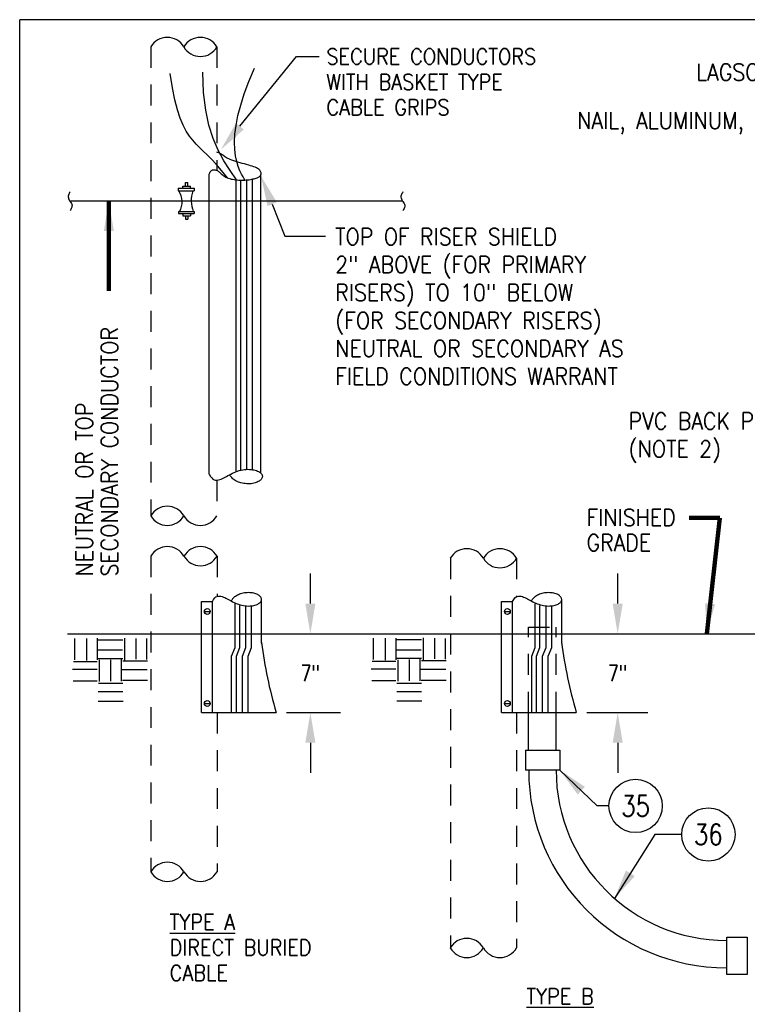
# Model space of a CAD drawing. Extents: x 0 to 7.1, y 0 to 9.85.
# Tile 2 of 3: x 0 to 4.34, y 3.97 to 9.85. Entities that reach past the tile are written whole.
import ezdxf
from ezdxf.enums import TextEntityAlignment as Align

# ---------------------------------------------------------------- set-up
doc = ezdxf.new("R2010")
doc.units = 0
doc.header["$MEASUREMENT"] = 0
doc.linetypes.add('HIDDEN2', pattern=[0.1875, 0.125, -0.0625])
doc.layers.get('0').update_dxf_attribs({"color": 2, "linetype": 'CONTINUOUS'})
doc.layers.get('Defpoints').update_dxf_attribs({"linetype": 'CONTINUOUS'})
doc.layers.add('E-DETL', color=2, linetype='CONTINUOUS')
doc.layers.add('E-DETL-TEXT', color=3, linetype='CONTINUOUS')
doc.styles.add('ROMANS', font='ROMANS.shx', dxfattribs={"width": 0.8})
doc.styles.get("Standard").update_dxf_attribs({"font": 'ROMANS.shx', "width": 0.8, "height": 0.125})
doc.dimstyles.get("Standard").update_dxf_attribs({"dimtxt": 0.18, "dimasz": 0.18, "dimexe": 0.18, "dimexo": 0.0625, "dimgap": 0.09, "dimtad": 0, "dimtih": 1, "dimtoh": 1, "dimdec": 4, "dimzin": 0, "dimdsep": 46, "dimtxsty": 'Standard', "dimcen": 0.09, "dimadec": 0, "dimazin": 0, "dimtfac": 1, "dimtdec": 4, "dimtofl": 0, "dimtmove": 0, "dimatfit": 3, "dimfxl": 0, "dimtolj": 1, "dimtzin": 0, "dimarcsym": 0})

# ---------------------------------------------------------------- blocks, each defined once
blk = doc.blocks.new('*D0')
at = {"layer": 'Defpoints', "color": 0}
for p in [(1.4426, 6.1842), (1.7337, 6.1842), (1.5294, 5.7141)]:
    blk.add_point(p, dxfattribs=at)
at = {"layer": 'E-DETL-TEXT'}
for p, q in [((1.7337, 6.3642), (1.7337, 6.5442)), ((1.5051, 6.1842), (1.9137, 6.1842)), ((1.5919, 5.7141), (1.9137, 5.7141)), ((1.7337, 5.5341), (1.7337, 5.3541))]:
    blk.add_line(p, q, dxfattribs=at)
for points in [[(1.7037, 6.3642), (1.7637, 6.3642), (1.7337, 6.1842)], [(1.7037, 5.5341), (1.7637, 5.5341), (1.7337, 5.7141)]]:
    blk.add_solid(points, dxfattribs=at)
at = {"layer": 'E-DETL-TEXT', "insert": (1.7337, 5.9491), "char_height": 0.09375, "attachment_point": 5, "style": 'ROMANS'}
blk.add_mtext('\\A1;7"', dxfattribs=at)
blk = doc.blocks.new('*D1')
at = {"layer": 'Defpoints', "color": 0}
for p in [(3.2329, 6.1842), (3.5668, 6.1842), (3.3197, 5.7141)]:
    blk.add_point(p, dxfattribs=at)
at = {"layer": 'E-DETL-TEXT'}
for p, q in [((3.5668, 6.3642), (3.5668, 6.5442)), ((3.2954, 6.1842), (3.7468, 6.1842)), ((3.3822, 5.7141), (3.7468, 5.7141)), ((3.5668, 5.5341), (3.5668, 5.3541))]:
    blk.add_line(p, q, dxfattribs=at)
for points in [[(3.5368, 6.3642), (3.5968, 6.3642), (3.5668, 6.1842)], [(3.5368, 5.5341), (3.5968, 5.5341), (3.5668, 5.7141)]]:
    blk.add_solid(points, dxfattribs=at)
at = {"layer": 'E-DETL-TEXT', "insert": (3.5668, 5.9491), "char_height": 0.09375, "attachment_point": 5, "style": 'ROMANS'}
blk.add_mtext('\\A1;7"', dxfattribs=at)

msp = doc.modelspace()

# ---------------------------------------------------------------- linework, layer by layer
for points in [[(1.2385165, 8.904784), (1.2038613, 8.9488303), (1.1725891, 8.9853148), (1.1442707, 9.0157238), (1.1184771, 9.0415438), (1.0947792, 9.0642611), (1.0727479, 9.0853622), (1.0519541, 9.1063335), (1.0319687, 9.1286612), (1.0124578, 9.1538172), (0.9934685, 9.1832138), (0.975143, 9.2182489), (0.9576235, 9.2603202), (0.9410523, 9.3108255), (0.9255716, 9.3711626), (0.9113237, 9.4427292), (0.8984508, 9.5269231)], [(1.2937604, 8.8925144), (1.2552606, 8.9487011), (1.2184642, 9.0069567), (1.1844284, 9.0696933), (1.1542103, 9.1393229), (1.1288672, 9.2182573), (1.1094561, 9.3089086), (1.0970342, 9.4136887), (1.0926586, 9.5350097)], [(1.3447958, 8.8914812), (1.3397723, 8.8985184), (1.332294, 8.9100511), (1.3231991, 8.9260867), (1.3133261, 8.9466331), (1.3035134, 8.9716977), (1.2945992, 9.0012882), (1.2874221, 9.0354121), (1.2828205, 9.0740771), (1.2815561, 9.1173132), (1.2840848, 9.1652402), (1.290786, 9.2180001), (1.3020389, 9.2757351), (1.3182229, 9.3385874), (1.3397173, 9.4066991), (1.3669013, 9.4802123), (1.4001544, 9.5592693)]]:
    msp.add_lwpolyline(points)
at = {"layer": 'E-DETL'}
for p, q in [((7.1036203, 9.8483954), (0, 9.8483954)), ((0, 0), (0, 9.8483954)), ((0.9886967, 8.8762167), (1.0031527, 8.8762167)), ((0.9886967, 8.8553827), (0.9886967, 8.8762167)), ((1.0031527, 8.8553827), (1.0031527, 8.8762167)), ((0.9458857, 8.8427937), (0.9458857, 8.8264397)), ((0.9458857, 8.8424327), (1.0400997, 8.8424327)), ((0.9458857, 8.8264397), (1.0400997, 8.8264397)), ((0.9728617, 8.8553827), (1.0186437, 8.8553827)), ((0.9728617, 8.8424327), (0.9728617, 8.8553827)), ((1.0186437, 8.8424327), (1.0186437, 8.8553827)), ((1.0400997, 8.8424327), (1.0400997, 8.8264397)), ((0.2964957, 8.7683587), (2.2851877, 8.7683587)), ((0.9465897, 8.7039157), (1.0415067, 8.7039157)), ((0.9465897, 8.7039157), (0.9465897, 8.6911757)), ((1.0415067, 8.7039157), (1.0415067, 8.6913557)), ((0.9465897, 8.6911757), (1.0415067, 8.6911757)), ((0.9728617, 8.6911757), (0.9728617, 8.6782257)), ((0.9728617, 8.6782257), (1.0186437, 8.6782257)), ((0.9886967, 8.6782257), (0.9886967, 8.6573917)), ((0.9886967, 8.6573917), (1.0031527, 8.6573917)), ((1.0031527, 8.6782257), (1.0031527, 8.6573917)), ((1.0186437, 8.6911757), (1.0186437, 8.6782257)), ((0.2843236, 6.1842187), (6.3629509, 6.1842187)), ((0.3278326, 6.1567487), (0.3278326, 6.0290737)), ((0.3988706, 6.1568437), (0.3988706, 6.0250957)), ((0.4620036, 6.1573167), (0.4620036, 6.0280317)), ((0.4688546, 6.1488877), (0.6156746, 6.1488877)), ((0.6251596, 6.1585477), (0.6251596, 6.0273687)), ((0.6934576, 6.1566537), (0.6934576, 6.0329567)), ((0.7563796, 6.1552327), (0.7563796, 6.0311577)), ((2.1090976, 6.1580817), (2.1090976, 6.0304057)), ((2.1801356, 6.1581757), (2.1801356, 6.0264287)), ((2.2432686, 6.1586497), (2.2432686, 6.0293647)), ((2.2501196, 6.1502197), (2.3969386, 6.1502197)), ((2.4064246, 6.1598807), (2.4064246, 6.0287017)), ((2.4747216, 6.1579867), (2.4747216, 6.0342897)), ((2.5376446, 6.1565657), (2.5376446, 6.0324897)), ((0.4676956, 6.0873227), (0.6128286, 6.0873227)), ((2.2489606, 6.0886557), (2.3940936, 6.0886557)), ((0.3205596, 6.0196017), (0.4629526, 6.0196017)), ((0.4684336, 6.0362717), (0.6156746, 6.0362717)), ((0.4747576, 6.0278427), (0.4747576, 5.9001667)), ((0.5420006, 6.0289787), (0.5420006, 5.9017777)), ((0.6058716, 6.0315367), (0.6058716, 5.9016827)), ((0.6145146, 6.0222537), (0.7622816, 6.0222537)), ((2.1018246, 6.0209347), (2.2442176, 6.0209347)), ((2.2496986, 6.0376047), (2.3969386, 6.0376047)), ((2.2560216, 6.0291747), (2.2560216, 5.9014997)), ((2.3232656, 6.0303117), (2.3232656, 5.9031107)), ((2.3871366, 6.0328687), (2.3871366, 5.9030157)), ((2.3957796, 6.0235867), (2.5435466, 6.0235867)), ((0.3155016, 5.9725287), (0.4621096, 5.9725287)), ((0.6112476, 5.9706347), (0.7598576, 5.9706347)), ((2.0967656, 5.9738617), (2.2433746, 5.9738617)), ((2.3925116, 5.9719677), (2.5411226, 5.9719677)), ((0.3194006, 5.9029147), (0.4624256, 5.9029147)), ((0.4690656, 5.8886117), (0.6149356, 5.8886117)), ((0.6132496, 5.9066077), (0.7623876, 5.9066077)), ((2.1006656, 5.9042467), (2.2436906, 5.9042467)), ((2.2503306, 5.8899447), (2.3962006, 5.8899447)), ((2.3945146, 5.9079407), (2.5436526, 5.9079407)), ((0.4678006, 5.8387927), (0.6144086, 5.8387927)), ((2.2490656, 5.8401257), (2.3956736, 5.8401257)), ((0.4675896, 5.7818687), (0.6171496, 5.7818687)), ((2.2488546, 5.7832017), (2.3984146, 5.7832017))]:
    msp.add_line(p, q, dxfattribs=at)
at = {"layer": 'E-DETL', "linetype": 'HIDDEN2'}
for p, q in [((0.7817842, 9.6858204), (0.7817842, 6.8877545)), ((1.1763862, 9.6858204), (1.1763862, 8.9485229)), ((1.1763862, 7.1008925), (1.1763862, 6.8877545)), ((0.7825316, 6.647066), (0.7825316, 4.7633307)), ((1.1771336, 6.647066), (1.1771336, 6.4073193)), ((2.5697296, 6.6345933), (2.5697296, 4.3091198)), ((2.9627646, 6.6345933), (2.9627646, 6.4035777)), ((1.1771336, 5.7135625), (1.1771336, 4.7633307)), ((2.9627646, 5.7135625), (2.9627646, 4.3091198))]:
    msp.add_line(p, q, dxfattribs=at)
at = {"layer": 'E-DETL', "color": 4}
for p, q in [((1.0837493, 6.3761095), (1.1496233, 6.3761095)), ((2.8740484, 6.3761095), (2.9399224, 6.3761095)), ((1.1012484, 6.3173551), (1.1359179, 6.3173551)), ((2.8915475, 6.3173551), (2.926217, 6.3173551)), ((1.1012484, 5.7675829), (1.1359179, 5.7675829)), ((2.8915475, 5.7675829), (2.926217, 5.7675829)), ((3.0350099, 5.4900687), (3.0350099, 5.7135625)), ((3.200606, 5.4900687), (3.200606, 5.7135625)), ((3.0165086, 5.4900687), (3.2215326, 5.4900687)), ((3.0165086, 5.4900687), (3.0165086, 5.3706457)), ((3.2215326, 5.4900687), (3.2215326, 5.3706457)), ((3.2215326, 5.3706457), (3.0165086, 5.3706457)), ((4.2187056, 4.1517107), (4.2187056, 4.3740187)), ((4.2187056, 4.3740187), (4.3394496, 4.3740187)), ((4.3394496, 4.3740187), (4.3394496, 4.1517107)), ((4.3394496, 4.1517107), (4.2187056, 4.1517107))]:
    msp.add_line(p, q, dxfattribs=at)
at = {"layer": 'E-DETL', "color": 4, "linetype": 'HIDDEN2'}
for p, q in [((3.0350099, 6.2242852), (3.200606, 6.2242852)), ((3.0350099, 5.7135625), (3.0350099, 6.2242852)), ((3.200606, 5.7135625), (3.200606, 6.2242852))]:
    msp.add_line(p, q, dxfattribs=at)
at = {"layer": 'E-DETL', "color": 4}
for points in [[(1.1302709, 8.9258435), (1.1331576, 8.9337829), (1.1363244, 8.940008), (1.1397265, 8.9447182), (1.143319, 8.9481128), (1.1470572, 8.9503912), (1.1508963, 8.9517526), (1.1547913, 8.9523964), (1.1586976, 8.9525219), (1.1625799, 8.9522922), (1.1664411, 8.9517246), (1.170294, 8.9508003), (1.1741511, 8.9495005), (1.1780249, 8.9478061), (1.1819282, 8.9456985), (1.1858734, 8.9431585), (1.1898733, 8.9401675), (1.1939494, 8.9367278), (1.1981599, 8.9329272), (1.202572, 8.9288748), (1.2072528, 8.9246797), (1.2122696, 8.920451), (1.2176895, 8.9162979), (1.2235798, 8.9123295), (1.2300075, 8.9086547), (1.2370169, 8.9053619), (1.2445595, 8.9024552), (1.2525641, 8.8999177), (1.2609592, 8.8977327), (1.2696735, 8.8958835), (1.2786355, 8.8943531), (1.2877739, 8.893125), (1.2970173, 8.8921822), (1.306299, 8.8915095), (1.3155713, 8.8910982), (1.3247912, 8.8909411), (1.3339158, 8.8910309), (1.342902, 8.8913604), (1.3517069, 8.8919224), (1.3602875, 8.8927096), (1.3686007, 8.8937149), (1.3766039, 8.894927), (1.3842552, 8.8963181), (1.3915133, 8.8978567), (1.3983366, 8.8995109), (1.4046837, 8.901249), (1.4105129, 8.9030394), (1.4157829, 8.9048502), (1.4204521, 8.9066497), (1.4244938, 8.90842), (1.42794, 8.9101976), (1.4308376, 8.912033), (1.4332333, 8.9139765), (1.435174, 8.9160784), (1.4367065, 8.9183892), (1.4378775, 8.9209591), (1.438734, 8.9238385), (1.439301, 8.9270579), (1.4395171, 8.9305683), (1.4392992, 8.9343005), (1.4385643, 8.9381856), (1.4372292, 8.9421547), (1.435211, 8.9461387), (1.4324265, 8.9500687), (1.4287926, 8.9538756), (1.4242393, 8.9575081), (1.4187487, 8.9609852), (1.4123159, 8.9643434), (1.4049361, 8.9676194), (1.3966042, 8.9708497), (1.3873156, 8.974071), (1.3770652, 8.9773198), (1.3658482, 8.9806327), (1.3537088, 8.9840382), (1.3408873, 8.9875317), (1.3276731, 8.9911008), (1.3143557, 8.9947329), (1.3012244, 8.9984153), (1.2885687, 9.0021355), (1.276678, 9.0058808), (1.2658416, 9.0096388), (1.2562717, 9.0133974), (1.2478714, 9.0171477), (1.2404662, 9.0208811), (1.2338821, 9.0245894), (1.2279446, 9.0282641), (1.2224795, 9.0318969), (1.2173126, 9.0354793), (1.2122696, 9.0390029), (1.2072168, 9.0424454), (1.2021829, 9.0457285), (1.1972371, 9.0487597), (1.1924489, 9.0514469), (1.1878874, 9.0536976), (1.1836219, 9.0554195), (1.1797218, 9.0565204), (1.1762563, 9.0569079)], [(1.1302709, 7.1355803), (1.1302709, 8.9258435)], [(1.2884724, 8.8930537), (1.2884724, 7.1500523)], [(1.3170058, 8.8910738), (1.3170058, 7.1593711)], [(1.3533211, 8.8920705), (1.3533211, 7.1651758)], [(1.3870425, 8.896909), (1.3870425, 7.1635074)], [(1.437976, 7.1429818), (1.437976, 8.9212903)], [(1.1302709, 7.1355803), (1.1375272, 7.1229795), (1.1450469, 7.1135948), (1.1527825, 7.1070594), (1.1606864, 7.1030068), (1.1687109, 7.1010701), (1.1768087, 7.1008828), (1.1849319, 7.102078), (1.1930332, 7.1042892), (1.2010819, 7.1071943), (1.2091162, 7.11065), (1.217191, 7.1145579), (1.2253616, 7.1188194), (1.233683, 7.123336), (1.2422103, 7.128009), (1.2509986, 7.1327401), (1.2601031, 7.1374305), (1.2695592, 7.1419867), (1.2793243, 7.1463342), (1.2893361, 7.1504034), (1.2995324, 7.1541248), (1.3098508, 7.1574289), (1.3202293, 7.1602461), (1.3306053, 7.1625068), (1.3409168, 7.1641414), (1.3510984, 7.1651026), (1.3610724, 7.1654312), (1.3707582, 7.1651903), (1.3800752, 7.164443), (1.3889425, 7.1632522), (1.3972795, 7.1616811), (1.4050056, 7.1597927), (1.41204, 7.15765), (1.4183221, 7.1553088), (1.423872, 7.152796), (1.4287294, 7.150131), (1.4329345, 7.1473334), (1.4365273, 7.1444228), (1.4395477, 7.1414186), (1.4420357, 7.1383404), (1.4440313, 7.1352077), (1.4455651, 7.1320365), (1.4466297, 7.1288283), (1.4472085, 7.1255808), (1.4472846, 7.1222919), (1.4468413, 7.1189596), (1.4458618, 7.1155816), (1.4443295, 7.1121557), (1.4422274, 7.10868), (1.4395411, 7.1051622), (1.436265, 7.1016511), (1.4323954, 7.0982052), (1.427929, 7.0948833), (1.4228623, 7.091744), (1.4171917, 7.088846), (1.4109139, 7.086248), (1.4040253, 7.0840087), (1.3965416, 7.0821769), (1.3885552, 7.0807625), (1.3801778, 7.0797655), (1.3715209, 7.0791859), (1.3626961, 7.0790236), (1.353815, 7.0792786), (1.3449891, 7.079951), (1.3363301, 7.0810408), (1.3279349, 7.0825445), (1.3198422, 7.0844453), (1.312076, 7.0867229), (1.3046603, 7.089357), (1.2976194, 7.0923273), (1.290977, 7.0956135), (1.2847575, 7.0991954), (1.2789846, 7.1030526), (1.2736802, 7.1071474), (1.2688555, 7.1113724), (1.2645198, 7.1156028), (1.260682, 7.1197138), (1.2573512, 7.1235805), (1.2545364, 7.1270782), (1.2522466, 7.1300819), (1.250491, 7.1324668)], [(1.14975, 6.3772464), (1.1564492, 6.3888799), (1.1633916, 6.3975441), (1.1705333, 6.4035777), (1.1778304, 6.4073193), (1.185239, 6.4091072), (1.192715, 6.4092802), (1.2002147, 6.4081767), (1.207694, 6.4061353), (1.2151248, 6.4034532), (1.2225423, 6.4002628), (1.2299972, 6.3966549), (1.2375405, 6.3927205), (1.2452231, 6.3885507), (1.2530958, 6.3842364), (1.2612094, 6.3798686), (1.2696149, 6.3755382), (1.2783451, 6.3713318), (1.2873605, 6.3673181), (1.2966037, 6.3635613), (1.3060172, 6.3601255), (1.3155435, 6.3570751), (1.3251252, 6.3544742), (1.3347047, 6.3523871), (1.3442246, 6.3508779), (1.3536245, 6.3499905), (1.3628328, 6.3496871), (1.3717751, 6.3499095), (1.3803767, 6.3505995), (1.3885633, 6.3516989), (1.3962603, 6.3531494), (1.4033932, 6.3548928), (1.4098876, 6.356871), (1.4156875, 6.3590324), (1.4208113, 6.3613524), (1.4252958, 6.3638128), (1.4291781, 6.3663956), (1.432495, 6.3690828), (1.4352835, 6.3718563), (1.4375805, 6.3746982), (1.439423, 6.3775904), (1.440839, 6.3805181), (1.4418219, 6.3834801), (1.4423562, 6.3864783), (1.4424265, 6.3895146), (1.4420172, 6.3925912), (1.441113, 6.3957098), (1.4396982, 6.3988727), (1.4377576, 6.4020816), (1.4352775, 6.4053293), (1.4322529, 6.4085709), (1.4286804, 6.4117522), (1.4245569, 6.4148191), (1.4198791, 6.4177174), (1.4146439, 6.4203929), (1.408848, 6.4227915), (1.4024882, 6.4248589), (1.395579, 6.42655), (1.3882058, 6.4278558), (1.3804715, 6.4287763), (1.3724792, 6.4293114), (1.3643319, 6.4294613), (1.3561326, 6.4292258), (1.3479842, 6.428605), (1.33999, 6.4275989), (1.3322393, 6.4262106), (1.3247678, 6.4244557), (1.3175978, 6.422353), (1.3107515, 6.4199211), (1.3042511, 6.4171788), (1.2981187, 6.4141449), (1.2923766, 6.4108381), (1.2870469, 6.407277), (1.2821497, 6.4034965), (1.2776954, 6.3995959), (1.2736926, 6.3956902), (1.2701494, 6.3918948), (1.2670743, 6.3883249), (1.2644756, 6.3850958), (1.2623616, 6.3823227), (1.2607407, 6.3801209)], [(2.9400491, 6.3772464), (2.9467483, 6.3888799), (2.9536907, 6.3975441), (2.9608324, 6.4035777), (2.9681295, 6.4073193), (2.9755381, 6.4091072), (2.9830141, 6.4092802), (2.9905138, 6.4081767), (2.9979931, 6.4061353), (3.005424, 6.4034532), (3.0128414, 6.4002628), (3.0202964, 6.3966549), (3.0278397, 6.3927205), (3.0355222, 6.3885507), (3.0433949, 6.3842364), (3.0515085, 6.3798686), (3.059914, 6.3755382), (3.0686442, 6.3713318), (3.0776596, 6.3673181), (3.0869029, 6.3635613), (3.0963164, 6.3601255), (3.1058427, 6.3570751), (3.1154243, 6.3544742), (3.1250038, 6.3523871), (3.1345237, 6.3508779), (3.1439236, 6.3499905), (3.153132, 6.3496871), (3.1620742, 6.3499095), (3.1706759, 6.3505995), (3.1788624, 6.3516989), (3.1865594, 6.3531494), (3.1936924, 6.3548928), (3.2001867, 6.356871), (3.2059866, 6.3590324), (3.2111104, 6.3613524), (3.2155949, 6.3638128), (3.2194772, 6.3663956), (3.2227942, 6.3690828), (3.2255827, 6.3718563), (3.2278797, 6.3746982), (3.2297221, 6.3775904), (3.2311381, 6.3805181), (3.232121, 6.3834801), (3.2326554, 6.3864783), (3.2327256, 6.3895146), (3.2323164, 6.3925912), (3.2314121, 6.3957098), (3.2299974, 6.3988727), (3.2280567, 6.4020816), (3.2255766, 6.4053293), (3.222552, 6.4085709), (3.2189795, 6.4117522), (3.214856, 6.4148191), (3.2101782, 6.4177174), (3.204943, 6.4203929), (3.1991471, 6.4227915), (3.1927873, 6.4248589), (3.1858782, 6.42655), (3.1785049, 6.4278558), (3.1707707, 6.4287763), (3.1627783, 6.4293114), (3.154631, 6.4294613), (3.1464317, 6.4292258), (3.1382834, 6.428605), (3.1302891, 6.4275989), (3.1225384, 6.4262106), (3.1150669, 6.4244557), (3.107897, 6.422353), (3.1010506, 6.4199211), (3.0945502, 6.4171788), (3.0884178, 6.4141449), (3.0826757, 6.4108381), (3.0773461, 6.407277), (3.0724488, 6.4034965), (3.0679946, 6.3995959), (3.0639917, 6.3956902), (3.0604485, 6.3918948), (3.0573734, 6.3883249), (3.0547747, 6.3850958), (3.0526607, 6.3823227), (3.0510399, 6.3801209)], [(1.0837493, 5.7139971), (1.0837493, 6.3761095)], [(1.1496233, 5.7139971), (1.1496233, 6.3761095)], [(1.2822604, 6.3618602), (1.2822604, 6.1003261), (1.2621115, 6.0484821), (1.2621115, 5.7139971)], [(1.3107938, 6.3525414), (1.3107938, 6.1003261), (1.290645, 6.0484821), (1.290645, 5.7139971)], [(1.3471091, 6.3467367), (1.3471091, 6.1003261), (1.3269603, 6.0484821), (1.3269603, 5.7139971)], [(1.3808305, 6.3484052), (1.3808305, 6.1003261), (1.3606816, 6.0484821), (1.3606816, 5.7139971)], [(1.4443743, 6.124944), (1.4426447, 6.1283827), (1.4426447, 6.3886339)], [(2.8740484, 5.7139971), (2.8740484, 6.3761095)], [(2.9399224, 5.7139971), (2.9399224, 6.3761095)], [(3.0725595, 6.3618602), (3.0725595, 6.1003261), (3.0524107, 6.0484821), (3.0524107, 5.7139971)], [(3.101093, 6.3525414), (3.101093, 6.1003261), (3.0809441, 6.0484821), (3.0809441, 5.7139971)], [(3.1374083, 6.3467367), (3.1374083, 6.1003261), (3.1172594, 6.0484821), (3.1172594, 5.7139971)], [(3.1711296, 6.3484052), (3.1711296, 6.1003261), (3.1509807, 6.0484821), (3.1509807, 5.7139971)], [(3.2346734, 6.124944), (3.2329438, 6.1283827), (3.2329438, 6.3886339)], [(1.0837493, 5.7135625), (1.5291274, 5.7135625)], [(2.8740484, 5.7135625), (3.3194266, 5.7135625)]]:
    msp.add_lwpolyline(points, dxfattribs=at)
at = {"layer": 'E-DETL'}
for points in [[(0.3010467, 8.8214387), (0.2978257, 8.8164987), (0.2948207, 8.8115187), (0.2922497, 8.8064607), (0.2903287, 8.8012837), (0.2892747, 8.7959507), (0.2892477, 8.7904397), (0.2901857, 8.7848167), (0.2919727, 8.7791677), (0.2944887, 8.7735757), (0.2976167, 8.7681267), (0.3011887, 8.7628707), (0.3048337, 8.7577097), (0.3081287, 8.7525117), (0.3106527, 8.7471417), (0.3119847, 8.7414697), (0.3118267, 8.7353967), (0.3103777, 8.7289747), (0.3079597, 8.7222897), (0.3048967, 8.7154307), (0.3015107, 8.7084827)], [(2.2855027, 8.8211057), (2.2822817, 8.8161657), (2.2792777, 8.8111857), (2.2767057, 8.8061267), (2.2747847, 8.8009507), (2.2737307, 8.7956167), (2.2737037, 8.7901057), (2.2746427, 8.7844837), (2.2764287, 8.7788337), (2.2789447, 8.7732427), (2.2820737, 8.7677927), (2.2856457, 8.7625377), (2.2892897, 8.7573757), (2.2925847, 8.7521777), (2.2951097, 8.7468087), (2.2964417, 8.7411357), (2.2962837, 8.7350627), (2.2948337, 8.7286407), (2.2924167, 8.7219557), (2.2893527, 8.7150967), (2.2859667, 8.7081497)]]:
    msp.add_lwpolyline(points, dxfattribs=at)
at = {"layer": 'E-DETL', "color": 4}
for centre in [(1.1185831, 6.3173551), (2.9088823, 6.3173551), (1.1185831, 5.7675829), (2.9088823, 5.7675829)]:
    msp.add_circle(centre, 0.0173347, dxfattribs=at)
at = {"layer": 'E-DETL'}
for centre, radius, start, end in [((0.8804347, 9.6288645), 0.1139118, 30, 150), ((1.0777357, 9.6288645), 0.1139118, 30, 150), ((1.0777357, 9.7427763), 0.1139118, 210, 330), ((0.8530497, 8.7629237), 0.1159092, 329.39688917, 33.22858786), ((1.1961457, 8.7689217), 0.1734421, 160.63247162, 201.947), ((0.8804347, 6.8307986), 0.1139118, 30, 150), ((0.8804347, 6.9447104), 0.1139118, 210, 330), ((1.0777357, 6.9447104), 0.1139118, 210, 330), ((0.8811821, 6.5901101), 0.1139118, 30, 150), ((1.0784831, 6.5901101), 0.1139118, 30, 150), ((1.0784831, 6.7040219), 0.1139118, 210, 330), ((2.6668131, 6.5776374), 0.1139118, 30, 150), ((2.8641141, 6.5776374), 0.1139118, 30, 150), ((2.8641141, 6.6915492), 0.1139118, 210, 330), ((0.8811821, 4.7063748), 0.1139118, 30, 150), ((0.8811821, 4.8202866), 0.1139118, 210, 330), ((1.0784831, 4.8202866), 0.1139118, 210, 330), ((2.6668131, 4.2521639), 0.1139118, 30, 150), ((2.6668131, 4.3660757), 0.1139118, 210, 330), ((2.8641141, 4.3660757), 0.1139118, 210, 330)]:
    msp.add_arc(centre, radius, start, end, dxfattribs=at)
at = {"layer": 'E-DETL', "color": 4}
for centre, radius, start, end in [((4.118006, 6.4731508), 2.6976229, 187.27723004, 196.34312038), ((5.9083052, 6.4731508), 2.6976229, 187.27723004, 196.34312038), ((4.2158856, 5.3706457), 1.18, 180, 270), ((4.2158856, 5.3706457), 1.01641, 180, 270)]:
    msp.add_arc(centre, radius, start, end, dxfattribs=at)
at = {"layer": 'E-DETL-TEXT'}
for p, q in [((1.3131884, 9.2125589), (1.6515068, 9.6290165)), ((1.6515068, 9.6290165), (1.7862731, 9.6290165)), ((1.5059647, 8.7477688), (1.5820681, 8.5571392)), ((1.5820681, 8.5571392), (1.8235334, 8.5571392)), ((3.4451292, 5.1567131), (3.2215326, 5.3706457)), ((3.5144124, 5.1567129), (3.4451292, 5.1567131)), ((3.7886997, 4.9864286), (3.5476274, 4.6047996)), ((3.9485833, 4.9864281), (3.7886997, 4.9864286))]:
    msp.add_line(p, q, dxfattribs=at)
for centre in [(3.6734124, 5.1567125), (4.1075833, 4.9864277)]:
    msp.add_circle(centre, 0.159, dxfattribs=at)
for points in [[(1.3364733, 9.193643), (1.2899035, 9.2314749), (1.1996925, 9.0728497)], [(1.4781029, 8.7366458), (1.5338265, 8.7588918), (1.4392266, 8.9149395)], [(3.3279985, 5.2255078), (3.2215326, 5.3706457), (3.3712113, 5.2706643)], [(3.6687318, 4.7379676), (3.5476274, 4.6047996), (3.6158932, 4.7713522)]]:
    msp.add_solid(points, dxfattribs=at)

# ---------------------------------------------------------------- texts
at = {"layer": 'E-DETL-TEXT', "style": 'ROMANS', "width": 0.9}
for s, height, p in [('SECURE CONDUCTORS', 0.09375, (1.829593, 9.5819852)), ('LAGSCREW 3/8" X 1-1/2" LONG', 0.1, (4.0346289, 9.4850096)), ('WITH BASKET TYPE', 0.09375, (1.829593, 9.4301995)), ('CABLE GRIPS', 0.09375, (1.829593, 9.2784138)), ('NAIL, ALUMINUM, 1-1/2" LONG', 0.1, (3.3255081, 9.1963034)), ('TOP OF RISER SHIELD', 0.1, (1.882181, 8.5036346)), ('2" ABOVE (FOR PRIMARY ', 0.1, (1.882181, 8.3369679)), ('RISERS) TO 10" BELOW', 0.1, (1.882181, 8.1703013)), ('(FOR SECONDARY RISERS)', 0.1, (1.882181, 8.0036346)), ('NEUTRAL OR SECONDARY AS', 0.1, (1.882181, 7.8369679)), ('FIELD CONDITIONS WARRANT', 0.1, (1.882181, 7.6703013)), ('PVC BACK PLATE', 0.1, (3.63212, 7.4036303)), ('(NOTE 2)', 0.1, (3.63212, 7.2369636)), ('FINISHED', 0.1, (3.3810126, 6.8277805)), ('GRADE', 0.1, (3.3810126, 6.6777805)), ('%%UTYPE A', 0.09375, (0.8946249, 4.4168481)), ('DIRECT BURIED', 0.09375, (0.8946249, 4.2650624)), ('CABLE', 0.09375, (0.8946249, 4.1132766)), ('%%UTYPE B', 0.09375, (3.0226732, 3.9737561))]:
    msp.add_text(s, height=height, dxfattribs=at).set_placement(p)
for s, p in [('SECONDARY CONDUCTOR', (0.5852664, 6.5256486)), ('NEUTRAL OR TOP', (0.4352664, 6.5256486))]:
    msp.add_text(s, height=0.1, rotation=90.00006, dxfattribs=at).set_placement(p)
at = {"layer": 'E-DETL-TEXT', "style": 'ROMANS', "width": 0.8}
for s, p in [('35', (3.6734124, 5.1567125)), ('36', (4.1075833, 4.9864277))]:
    msp.add_text(s, height=0.125, dxfattribs=at).set_placement(p, align=Align.MIDDLE)

# ---------------------------------------------------------------- dimensions: what is measured, and where the dimension line sits
at = {"layer": 'E-DETL-TEXT'}
for base, p1, p2, picture, middle in [((1.7337307, 6.1842187), (1.5293839, 5.7140694), (1.4426447, 6.1842187), '*D0', (1.7337307, 5.9491441)), ((3.566838, 6.1842187), (3.319683, 5.7140694), (3.2329438, 6.1842187), '*D1', (3.566838, 5.9491441))]:
    dim = msp.add_linear_dim(base=base, p1=p1, p2=p2, angle=90, text='7"', dimstyle='Standard', override={"dimtxt": 0.09375, "dimdec": 6, "dimlunit": 4, "dimtxsty": 'ROMANS', "dimclrd": 256, "dimclre": 256, "dimclrt": 256, "dimadec": 1, "dimtdec": 6, "dimtmove": 2, "dimlwd": 65535, "dimlwe": 65535}, dxfattribs=at)
    dim.commit()
    dim.dimension.update_dxf_attribs({"geometry": picture, "text_midpoint": middle})

# ---------------------------------------------------------------- leaders
for points in [[(0.5316647, 8.7683587), (0.5316647, 8.2301604)], [(4.0976374, 6.1842187), (4.1761137, 6.8764544), (3.9930023, 6.8764544)]]:
    msp.add_leader(points, dimstyle='Standard', override={"dimdec": 6, "dimlunit": 4, "dimtxsty": 'ROMANS', "dimclrd": 256, "dimclre": 256, "dimclrt": 256, "dimadec": 1, "dimtdec": 6, "dimtmove": 2, "dimlwd": 65535, "dimlwe": 65535}, dxfattribs=at)

doc.saveas('drawing.dxf')
